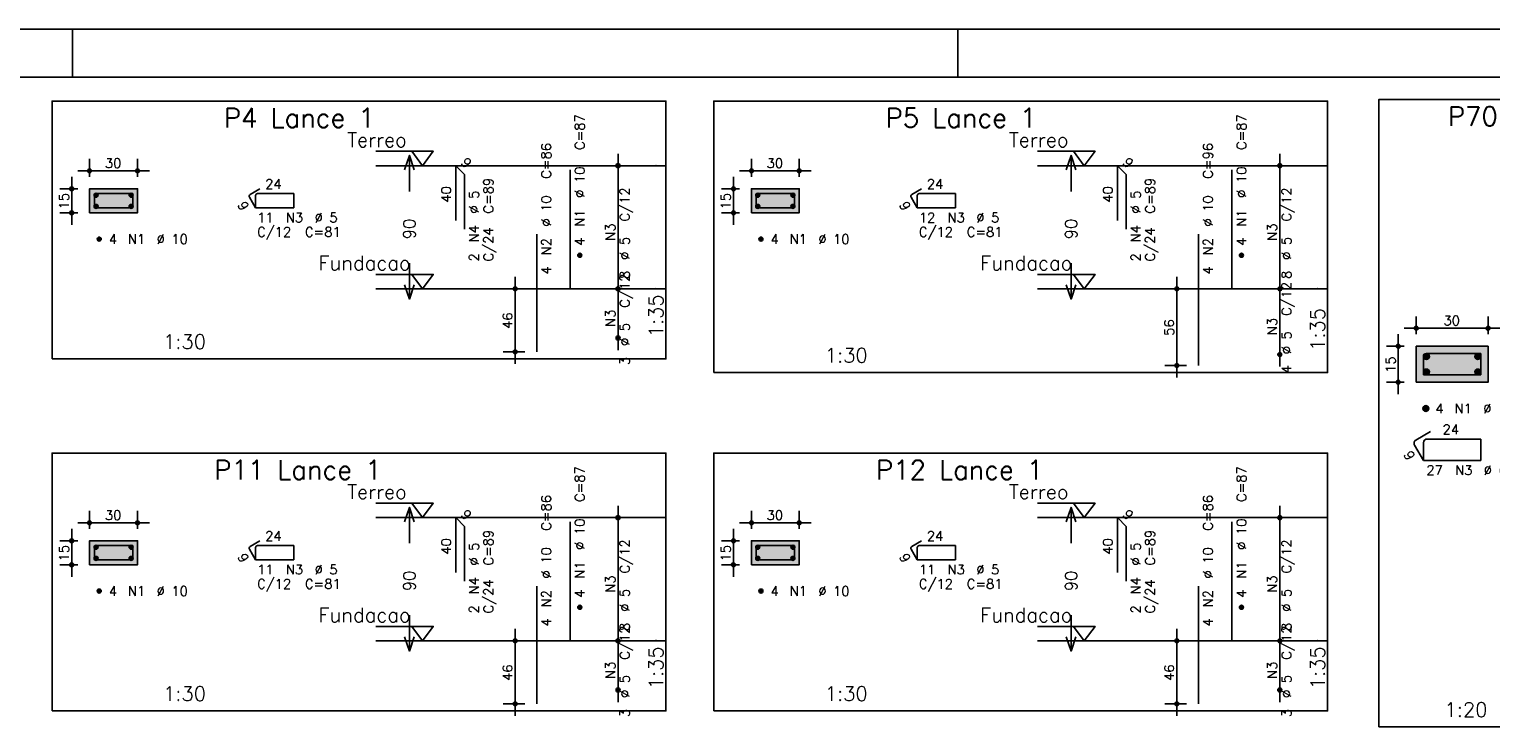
# Model space of a CAD drawing. Extents: x 0 to 119, y 0 to 84.
# Tile 11 of 20: x 44 to 75, y 70 to 84. Entities that reach past the tile are written whole.
import ezdxf

# ---------------------------------------------------------------- set-up
doc = ezdxf.new("R2010")
doc.units = 0
doc.linetypes.add('ESTILO_TQS_0002', pattern=[0.4, 0.1, -0.3])
for name, color, linetype in [('1', 1, 'CONTINUOUS'), ('2', 2, 'CONTINUOUS'), ('3', 3, 'CONTINUOUS'), ('4', 4, 'CONTINUOUS'), ('6', 6, 'CONTINUOUS'), ('7', 7, 'CONTINUOUS'), ('8', 8, 'CONTINUOUS')]:
    doc.layers.add(name, color=color, linetype=linetype)
doc.styles.get("Standard").update_dxf_attribs({"font": 'ROMANS.SHX'})

msp = doc.modelspace()

# ---------------------------------------------------------------- linework, layer by layer
at = {"layer": '1', "linetype": 'CONTINUOUS'}
for p, q in [((0, 84.099998), (118.900002, 84.099998)), ((44.900002, 83.099998), (44.900002, 84.099998)), ((63.400002, 83.099998), (63.400002, 84.099998))]:
    msp.add_line(p, q, dxfattribs=at)
for points in [[(44.475, 77.214378), (57.3, 77.214378), (57.3, 82.600092), (44.475, 82.600092), (44.475, 77.214378)], [(58.3, 76.92867), (71.125, 76.92867), (71.125, 82.600099), (58.3, 82.600099), (58.3, 76.92867)], [(72.19119, 69.531594), (83.12869, 69.531594), (83.12869, 82.631594), (72.19119, 82.631594), (72.19119, 69.531594)], [(51.24, 81.550092), (52.44, 81.550092), (52.215, 81.250092), (51.99, 81.550092)], [(65.065, 81.550099), (66.265, 81.550099), (66.04, 81.250099), (65.815, 81.550099)], [(57.3, 81.250092), (51.24, 81.250092)], [(71.125, 81.250099), (65.065, 81.250099)], [(51.24, 78.978663), (52.44, 78.978663), (52.215, 78.678663), (51.99, 78.978663)], [(65.065, 78.97867), (66.265, 78.97867), (66.04, 78.67867), (65.815, 78.97867)], [(57.3, 78.678663), (51.24, 78.678663)], [(71.125, 78.67867), (65.065, 78.67867)], [(44.475, 69.863018), (57.3, 69.863018), (57.3, 75.248732), (44.475, 75.248732), (44.475, 69.863018)], [(58.3, 69.863018), (71.125, 69.863018), (71.125, 75.248732), (58.3, 75.248732), (58.3, 69.863018)], [(51.24, 74.198732), (52.44, 74.198732), (52.215, 73.898732), (51.99, 74.198732)], [(57.3, 73.898732), (51.24, 73.898732)], [(65.065, 74.198732), (66.265, 74.198732), (66.04, 73.898732), (65.815, 74.198732)], [(71.125, 73.898732), (65.065, 73.898732)], [(51.24, 71.627303), (52.44, 71.627303), (52.215, 71.327303), (51.99, 71.627303)], [(65.065, 71.627303), (66.265, 71.627303), (66.04, 71.327303), (65.815, 71.627303)], [(57.3, 71.327303), (51.24, 71.327303)], [(71.125, 71.327303), (65.065, 71.327303)]]:
    msp.add_lwpolyline(points, dxfattribs=at)
at = {"layer": '1', "linetype": 'ESTILO_TQS_0002'}
for points in [[(45.26, 80.266878), (46.26, 80.266878), (46.26, 80.766878), (45.26, 80.766878), (45.26, 80.266878)], [(59.085, 80.266884), (60.085, 80.266884), (60.085, 80.766884), (59.085, 80.766884), (59.085, 80.266884)], [(72.97619, 76.728737), (74.47619, 76.728737), (74.47619, 77.478737), (72.97619, 77.478737), (72.97619, 76.728737)], [(45.26, 72.915518), (46.26, 72.915518), (46.26, 73.415518), (45.26, 73.415518), (45.26, 72.915518)], [(59.085, 72.915518), (60.085, 72.915518), (60.085, 73.415518), (59.085, 73.415518), (59.085, 72.915518)]]:
    msp.add_lwpolyline(points, dxfattribs=at)
at = {"layer": '2', "linetype": 'CONTINUOUS'}
for p, q in [((45.26, 81.016878), (45.26, 81.391878)), ((46.26, 81.016878), (46.26, 81.391878)), ((56.3, 78.428663), (56.3, 81.500092)), ((56.3, 81.250092), (56.3, 81.250092)), ((59.085, 81.016884), (59.085, 81.391884)), ((60.085, 81.016884), (60.085, 81.391884)), ((70.125, 78.42867), (70.125, 81.500099)), ((70.125, 81.250099), (70.125, 81.250099)), ((44.885, 80.016878), (44.885, 81.016878)), ((45.01, 81.141878), (46.51, 81.141878)), ((58.71, 80.016884), (58.71, 81.016884)), ((58.835, 81.141884), (60.335, 81.141884)), ((45.01, 80.766878), (44.635, 80.766878)), ((45.26, 80.766878), (45.26, 80.766878)), ((45.26, 80.766878), (45.26, 80.766878)), ((46.26, 80.766878), (46.26, 80.766878)), ((58.835, 80.766884), (58.46, 80.766884)), ((59.085, 80.766884), (59.085, 80.766884)), ((59.085, 80.766884), (59.085, 80.766884)), ((60.085, 80.766884), (60.085, 80.766884)), ((45.01, 80.266878), (44.635, 80.266878)), ((45.26, 80.266878), (45.26, 80.266878)), ((58.835, 80.266884), (58.46, 80.266884)), ((59.085, 80.266884), (59.085, 80.266884)), ((54.15, 77.114378), (54.15, 78.928663)), ((56.3, 77.400092), (56.3, 78.928663)), ((67.975, 76.82867), (67.975, 78.92867)), ((70.125, 77.057241), (70.125, 78.92867)), ((54.35, 78.678663), (53.9, 78.678663)), ((54.6, 78.678663), (54.6, 78.678663)), ((56.3, 78.678663), (56.3, 78.678663)), ((56.3, 78.678663), (56.3, 78.678663)), ((68.175, 78.67867), (67.725, 78.67867)), ((68.425, 78.67867), (68.425, 78.67867)), ((70.125, 78.67867), (70.125, 78.67867)), ((70.125, 78.67867), (70.125, 78.67867)), ((72.97619, 77.728737), (72.97619, 78.103737)), ((74.47619, 77.728737), (74.47619, 78.103737)), ((56.3, 77.650092), (56.3, 77.650092)), ((72.60119, 76.478737), (72.60119, 77.728737)), ((72.72619, 77.853737), (74.72619, 77.853737)), ((54.35, 77.364378), (53.9, 77.364378)), ((54.6, 77.364378), (54.6, 77.364378)), ((70.125, 77.307241), (70.125, 77.307241)), ((72.72619, 77.478737), (72.35119, 77.478737)), ((72.97619, 77.478737), (72.97619, 77.478737)), ((72.97619, 77.478737), (72.97619, 77.478737)), ((74.47619, 77.478737), (74.47619, 77.478737)), ((68.175, 77.07867), (67.725, 77.07867)), ((68.425, 77.07867), (68.425, 77.07867)), ((72.72619, 76.728737), (72.35119, 76.728737)), ((72.97619, 76.728737), (72.97619, 76.728737)), ((45.26, 73.665518), (45.26, 74.040518)), ((46.26, 73.665518), (46.26, 74.040518)), ((56.3, 71.077303), (56.3, 74.148732)), ((56.3, 73.898732), (56.3, 73.898732)), ((59.085, 73.665518), (59.085, 74.040518)), ((60.085, 73.665518), (60.085, 74.040518)), ((70.125, 71.077303), (70.125, 74.148732)), ((70.125, 73.898732), (70.125, 73.898732)), ((44.885, 72.665518), (44.885, 73.665518)), ((45.01, 73.790518), (46.51, 73.790518)), ((58.71, 72.665518), (58.71, 73.665518)), ((58.835, 73.790518), (60.335, 73.790518)), ((45.01, 73.415518), (44.635, 73.415518)), ((45.26, 73.415518), (45.26, 73.415518)), ((45.26, 73.415518), (45.26, 73.415518)), ((46.26, 73.415518), (46.26, 73.415518)), ((58.835, 73.415518), (58.46, 73.415518)), ((59.085, 73.415518), (59.085, 73.415518)), ((59.085, 73.415518), (59.085, 73.415518)), ((60.085, 73.415518), (60.085, 73.415518)), ((45.01, 72.915518), (44.635, 72.915518)), ((45.26, 72.915518), (45.26, 72.915518)), ((58.835, 72.915518), (58.46, 72.915518)), ((59.085, 72.915518), (59.085, 72.915518)), ((54.15, 69.763018), (54.15, 71.577303)), ((56.3, 70.048732), (56.3, 71.577303)), ((67.975, 69.763018), (67.975, 71.577303)), ((70.125, 70.048732), (70.125, 71.577303)), ((54.35, 71.327303), (53.9, 71.327303)), ((54.6, 71.327303), (54.6, 71.327303)), ((56.3, 71.327303), (56.3, 71.327303)), ((56.3, 71.327303), (56.3, 71.327303)), ((68.175, 71.327303), (67.725, 71.327303)), ((68.425, 71.327303), (68.425, 71.327303)), ((70.125, 71.327303), (70.125, 71.327303)), ((70.125, 71.327303), (70.125, 71.327303)), ((56.3, 70.298732), (56.3, 70.298732)), ((70.125, 70.298732), (70.125, 70.298732)), ((54.35, 70.013018), (53.9, 70.013018)), ((54.6, 70.013018), (54.6, 70.013018)), ((68.175, 70.013018), (67.725, 70.013018)), ((68.425, 70.013018), (68.425, 70.013018))]:
    msp.add_line(p, q, dxfattribs=at)
for points in [[(51.84, 81.164378), (51.94, 81.464378), (52.04, 81.164378)], [(51.94, 80.714378), (51.94, 81.464378)], [(65.665, 81.164384), (65.765, 81.464384), (65.865, 81.164384)], [(65.765, 80.714384), (65.765, 81.464384)], [(45.26, 80.266878), (46.26, 80.266878), (46.26, 80.766878), (45.26, 80.766878), (45.26, 80.266878)], [(59.085, 80.266884), (60.085, 80.266884), (60.085, 80.766884), (59.085, 80.766884), (59.085, 80.266884)], [(51.94, 79.214378), (51.94, 78.464378)], [(65.765, 79.214384), (65.765, 78.464384)], [(51.84, 78.764378), (51.94, 78.464378), (52.04, 78.764378)], [(65.665, 78.764384), (65.765, 78.464384), (65.865, 78.764384)], [(72.97619, 76.728737), (74.47619, 76.728737), (74.47619, 77.478737), (72.97619, 77.478737), (72.97619, 76.728737)], [(51.84, 73.813018), (51.94, 74.113018), (52.04, 73.813018)], [(51.94, 73.363018), (51.94, 74.113018)], [(65.665, 73.813018), (65.765, 74.113018), (65.865, 73.813018)], [(65.765, 73.363018), (65.765, 74.113018)], [(45.26, 72.915518), (46.26, 72.915518), (46.26, 73.415518), (45.26, 73.415518), (45.26, 72.915518)], [(59.085, 72.915518), (60.085, 72.915518), (60.085, 73.415518), (59.085, 73.415518), (59.085, 72.915518)], [(51.94, 71.863018), (51.94, 71.113018)], [(65.765, 71.863018), (65.765, 71.113018)], [(51.84, 71.413018), (51.94, 71.113018), (52.04, 71.413018)], [(65.665, 71.413018), (65.765, 71.113018), (65.865, 71.413018)]]:
    msp.add_lwpolyline(points, dxfattribs=at)
for centre, radius in [((56.3, 81.250092), 0.041625), ((56.3, 81.250092), 0.02075), ((70.125, 81.250099), 0.041625), ((70.125, 81.250099), 0.02075), ((45.26, 81.141878), 0.04), ((45.26, 81.141878), 0.02), ((46.26, 81.141878), 0.04), ((46.26, 81.141878), 0.02), ((59.085, 81.141884), 0.04), ((59.085, 81.141884), 0.02), ((60.085, 81.141884), 0.04), ((60.085, 81.141884), 0.02), ((44.885, 80.766878), 0.04), ((44.885, 80.766878), 0.02), ((58.71, 80.766884), 0.04), ((58.71, 80.766884), 0.02), ((44.885, 80.266878), 0.04), ((44.885, 80.266878), 0.02), ((58.71, 80.266884), 0.04), ((58.71, 80.266884), 0.02), ((54.15, 78.678663), 0.04), ((54.15, 78.678663), 0.02), ((56.3, 78.678663), 0.041625), ((56.3, 78.678663), 0.041625), ((56.3, 78.678663), 0.02075), ((56.3, 78.678663), 0.02075), ((67.975, 78.67867), 0.04), ((67.975, 78.67867), 0.02), ((70.125, 78.67867), 0.041625), ((70.125, 78.67867), 0.041625), ((70.125, 78.67867), 0.02075), ((70.125, 78.67867), 0.02075), ((72.97619, 77.853737), 0.04), ((72.97619, 77.853737), 0.02), ((74.47619, 77.853737), 0.04), ((74.47619, 77.853737), 0.02), ((56.3, 77.650092), 0.041625), ((56.3, 77.650092), 0.02075), ((54.15, 77.364378), 0.04), ((54.15, 77.364378), 0.02), ((70.125, 77.307241), 0.041625), ((70.125, 77.307241), 0.02075), ((72.60119, 77.478737), 0.04), ((72.60119, 77.478737), 0.02), ((67.975, 77.07867), 0.04), ((67.975, 77.07867), 0.02), ((72.60119, 76.728737), 0.04), ((72.60119, 76.728737), 0.02), ((56.3, 73.898732), 0.041625), ((56.3, 73.898732), 0.02075), ((70.125, 73.898732), 0.041625), ((70.125, 73.898732), 0.02075), ((45.26, 73.790518), 0.04), ((45.26, 73.790518), 0.02), ((46.26, 73.790518), 0.04), ((46.26, 73.790518), 0.02), ((59.085, 73.790518), 0.04), ((59.085, 73.790518), 0.02), ((60.085, 73.790518), 0.04), ((60.085, 73.790518), 0.02), ((44.885, 73.415518), 0.04), ((44.885, 73.415518), 0.02), ((58.71, 73.415518), 0.04), ((58.71, 73.415518), 0.02), ((44.885, 72.915518), 0.04), ((44.885, 72.915518), 0.02), ((58.71, 72.915518), 0.04), ((58.71, 72.915518), 0.02), ((54.15, 71.327303), 0.04), ((54.15, 71.327303), 0.02), ((56.3, 71.327303), 0.041625), ((56.3, 71.327303), 0.041625), ((56.3, 71.327303), 0.02075), ((56.3, 71.327303), 0.02075), ((67.975, 71.327303), 0.04), ((67.975, 71.327303), 0.02), ((70.125, 71.327303), 0.041625), ((70.125, 71.327303), 0.041625), ((70.125, 71.327303), 0.02075), ((70.125, 71.327303), 0.02075), ((56.3, 70.298732), 0.041625), ((56.3, 70.298732), 0.02075), ((70.125, 70.298732), 0.041625), ((70.125, 70.298732), 0.02075), ((54.15, 70.013018), 0.04), ((54.15, 70.013018), 0.02), ((67.975, 70.013018), 0.04), ((67.975, 70.013018), 0.02)]:
    msp.add_circle(centre, radius, dxfattribs=at)
for points in [[(45.26, 80.266878), (46.26, 80.266878), (46.26, 80.766878)], [(45.26, 80.266878), (46.26, 80.766878), (45.26, 80.766878)], [(45.26, 80.266878), (45.26, 80.766878), (45.26, 80.266878)], [(59.085, 80.266884), (60.085, 80.266884), (60.085, 80.766884)], [(59.085, 80.266884), (60.085, 80.766884), (59.085, 80.766884)], [(59.085, 80.266884), (59.085, 80.766884), (59.085, 80.266884)], [(72.97619, 76.728737), (74.47619, 76.728737), (74.47619, 77.478737)], [(72.97619, 76.728737), (74.47619, 77.478737), (72.97619, 77.478737)], [(72.97619, 76.728737), (72.97619, 77.478737), (72.97619, 76.728737)], [(45.26, 72.915518), (46.26, 72.915518), (46.26, 73.415518)], [(45.26, 72.915518), (46.26, 73.415518), (45.26, 73.415518)], [(45.26, 72.915518), (45.26, 73.415518), (45.26, 72.915518)], [(59.085, 72.915518), (60.085, 72.915518), (60.085, 73.415518)], [(59.085, 72.915518), (60.085, 73.415518), (59.085, 73.415518)], [(59.085, 72.915518), (59.085, 73.415518), (59.085, 72.915518)]]:
    msp.add_solid(points, dxfattribs=at)
at = {"layer": '3', "linetype": 'CONTINUOUS'}
for p, q in [((45.352104, 80.62767), (45.399207, 80.674773)), ((45.35211, 80.639461), (45.387454, 80.674805)), ((45.354554, 80.618335), (45.408559, 80.67234)), ((45.358588, 80.610584), (45.416314, 80.66831)), ((45.363886, 80.604097), (45.422805, 80.663016)), ((45.370374, 80.5988), (45.428106, 80.656532)), ((45.378132, 80.594773), (45.432106, 80.648746)), ((45.387448, 80.592304), (45.434595, 80.639451)), ((45.399252, 80.592322), (45.434598, 80.627669)), ((46.085437, 80.62767), (46.13254, 80.674773)), ((46.085443, 80.639461), (46.120787, 80.674805)), ((46.087887, 80.618335), (46.141892, 80.67234)), ((46.091921, 80.610584), (46.149647, 80.66831)), ((46.097219, 80.604097), (46.156139, 80.663016)), ((46.103708, 80.5988), (46.16144, 80.656532)), ((46.111466, 80.594773), (46.165439, 80.648746)), ((46.120782, 80.592304), (46.167928, 80.639451)), ((46.132585, 80.592322), (46.167932, 80.627669)), ((59.177104, 80.627677), (59.224207, 80.67478)), ((59.17711, 80.639468), (59.212454, 80.674812)), ((59.179554, 80.618342), (59.233559, 80.672347)), ((59.183588, 80.61059), (59.241314, 80.668317)), ((59.188886, 80.604103), (59.247805, 80.663023)), ((59.195374, 80.598807), (59.253106, 80.656539)), ((59.203132, 80.59478), (59.257106, 80.648753)), ((59.212448, 80.592311), (59.259595, 80.639457)), ((59.224252, 80.592329), (59.259598, 80.627675)), ((59.910437, 80.627677), (59.95754, 80.67478)), ((59.910443, 80.639468), (59.945787, 80.674812)), ((59.912887, 80.618342), (59.966892, 80.672347)), ((59.916921, 80.61059), (59.974647, 80.668317)), ((59.922219, 80.604103), (59.981139, 80.663023)), ((59.928708, 80.598807), (59.98644, 80.656539)), ((59.936466, 80.59478), (59.990439, 80.648753)), ((59.945782, 80.592311), (59.992928, 80.639457)), ((59.957585, 80.592329), (59.992932, 80.627675)), ((45.352104, 80.394337), (45.399207, 80.44144)), ((45.35211, 80.406128), (45.387454, 80.441472)), ((45.354554, 80.385002), (45.408559, 80.439007)), ((45.358588, 80.37725), (45.416314, 80.434977)), ((45.363886, 80.370763), (45.422805, 80.429683)), ((45.370374, 80.365467), (45.428106, 80.423199)), ((45.378132, 80.36144), (45.432106, 80.415413)), ((45.387448, 80.358971), (45.434595, 80.406117)), ((45.399252, 80.358989), (45.434598, 80.394335)), ((46.085437, 80.394337), (46.13254, 80.44144)), ((46.085443, 80.406128), (46.120787, 80.441472)), ((46.087887, 80.385002), (46.141892, 80.439007)), ((46.091921, 80.37725), (46.149647, 80.434977)), ((46.097219, 80.370763), (46.156139, 80.429683)), ((46.103708, 80.365467), (46.16144, 80.423199)), ((46.111466, 80.36144), (46.165439, 80.415413)), ((46.120782, 80.358971), (46.167928, 80.406117)), ((46.132585, 80.358989), (46.167932, 80.394335)), ((59.177104, 80.394344), (59.224207, 80.441446)), ((59.17711, 80.406134), (59.212454, 80.441479)), ((59.179554, 80.385009), (59.233559, 80.439013)), ((59.183588, 80.377257), (59.241314, 80.434983)), ((59.188886, 80.37077), (59.247805, 80.429689)), ((59.195374, 80.365474), (59.253106, 80.423206)), ((59.203132, 80.361446), (59.257106, 80.41542)), ((59.212448, 80.358977), (59.259595, 80.406124)), ((59.224252, 80.358996), (59.259598, 80.394342)), ((59.910437, 80.394344), (59.95754, 80.441446)), ((59.910443, 80.406134), (59.945787, 80.441479)), ((59.912887, 80.385009), (59.966892, 80.439013)), ((59.916921, 80.377257), (59.974647, 80.434983)), ((59.922219, 80.37077), (59.981139, 80.429689)), ((59.928708, 80.365474), (59.98644, 80.423206)), ((59.936466, 80.361446), (59.990439, 80.41542)), ((59.945782, 80.358977), (59.992928, 80.406124)), ((59.957585, 80.358996), (59.992932, 80.394342)), ((45.418771, 79.711004), (45.465873, 79.758106)), ((45.418776, 79.722794), (45.454121, 79.758139)), ((45.421221, 79.701669), (45.475225, 79.755673)), ((45.425254, 79.693917), (45.482981, 79.751643)), ((45.430552, 79.68743), (45.489472, 79.746349)), ((45.437041, 79.682134), (45.494773, 79.739866)), ((45.444799, 79.678106), (45.498772, 79.73208)), ((45.454115, 79.675637), (45.501262, 79.722784)), ((45.465918, 79.675656), (45.501265, 79.711002)), ((59.243771, 79.71101), (59.290873, 79.758113)), ((59.243776, 79.722801), (59.279121, 79.758145)), ((59.246221, 79.701675), (59.300225, 79.75568)), ((59.250254, 79.693924), (59.307981, 79.75165)), ((59.255552, 79.687437), (59.314472, 79.746356)), ((59.262041, 79.68214), (59.319773, 79.739872)), ((59.269799, 79.678113), (59.323772, 79.732086)), ((59.279115, 79.675644), (59.326262, 79.722791)), ((59.290918, 79.675662), (59.326265, 79.711009)), ((55.458771, 79.372789), (55.505873, 79.419892)), ((55.458776, 79.38458), (55.494121, 79.419924)), ((55.461221, 79.363454), (55.515225, 79.417459)), ((55.465254, 79.355703), (55.522981, 79.413429)), ((55.470552, 79.349216), (55.529472, 79.408135)), ((55.477041, 79.343919), (55.534773, 79.401651)), ((55.484799, 79.339892), (55.538772, 79.393865)), ((69.283771, 79.372796), (69.330873, 79.419899)), ((69.283776, 79.384587), (69.319121, 79.419931)), ((69.286221, 79.363461), (69.340225, 79.417466)), ((69.290254, 79.35571), (69.347981, 79.413436)), ((69.295552, 79.349222), (69.354472, 79.408142)), ((69.302041, 79.343926), (69.359773, 79.401658)), ((69.309799, 79.339899), (69.363772, 79.393872)), ((55.494115, 79.337423), (55.541262, 79.38457)), ((55.505918, 79.337441), (55.541265, 79.372788)), ((69.319115, 79.33743), (69.366262, 79.384576)), ((69.330918, 79.337448), (69.366265, 79.372794)), ((73.126846, 77.257426), (73.1975, 77.32808)), ((73.126855, 77.275112), (73.179871, 77.328129)), ((73.130521, 77.243424), (73.211528, 77.32443)), ((73.136572, 77.231796), (73.223161, 77.318386)), ((73.144518, 77.222066), (73.232898, 77.310445)), ((73.154252, 77.214121), (73.240849, 77.300719)), ((73.165888, 77.20808), (73.246848, 77.28904)), ((73.179863, 77.204377), (73.250583, 77.275097)), ((73.197568, 77.204404), (73.250587, 77.257424)), ((74.201846, 77.257426), (74.2725, 77.32808)), ((74.201855, 77.275112), (74.254871, 77.328129)), ((74.205521, 77.243424), (74.286528, 77.32443)), ((74.211572, 77.231796), (74.298161, 77.318386)), ((74.219518, 77.222066), (74.307898, 77.310445)), ((74.229252, 77.214121), (74.315849, 77.300719)), ((74.240888, 77.20808), (74.321848, 77.28904)), ((74.254863, 77.204377), (74.325583, 77.275097)), ((74.272568, 77.204404), (74.325587, 77.257424)), ((73.126846, 76.932426), (73.1975, 77.00308)), ((73.126855, 76.950112), (73.179871, 77.003129)), ((73.130521, 76.918424), (73.211528, 76.99943)), ((73.136572, 76.906796), (73.223161, 76.993386)), ((73.144518, 76.897066), (73.232898, 76.985445)), ((73.154252, 76.889121), (73.240849, 76.975719)), ((73.165888, 76.88308), (73.246848, 76.96404)), ((73.179863, 76.879377), (73.250583, 76.950097)), ((74.201846, 76.932426), (74.2725, 77.00308)), ((74.201855, 76.950112), (74.254871, 77.003129)), ((74.205521, 76.918424), (74.286528, 76.99943)), ((74.211572, 76.906796), (74.298161, 76.993386)), ((74.219518, 76.897066), (74.307898, 76.985445)), ((74.229252, 76.889121), (74.315849, 76.975719)), ((74.240888, 76.88308), (74.321848, 76.96404)), ((74.254863, 76.879377), (74.325583, 76.950097)), ((73.197568, 76.879404), (73.250587, 76.932424)), ((74.272568, 76.879404), (74.325587, 76.932424)), ((73.114346, 76.169926), (73.185, 76.24058)), ((73.114355, 76.187612), (73.167371, 76.240629)), ((73.118021, 76.155924), (73.199028, 76.23693)), ((73.124072, 76.144296), (73.210661, 76.230886)), ((73.132018, 76.134566), (73.220398, 76.222945)), ((73.141752, 76.126621), (73.228349, 76.213219)), ((73.153388, 76.12058), (73.234348, 76.20154)), ((73.167363, 76.116877), (73.238083, 76.187597)), ((73.185068, 76.116904), (73.238087, 76.169924)), ((45.352104, 73.27631), (45.399207, 73.323413)), ((45.35211, 73.288101), (45.387454, 73.323445)), ((45.354554, 73.266975), (45.408559, 73.32098)), ((45.358588, 73.259224), (45.416314, 73.31695)), ((45.363886, 73.252737), (45.422805, 73.311656)), ((45.370374, 73.24744), (45.428106, 73.305172)), ((45.378132, 73.243413), (45.432106, 73.297386)), ((45.387448, 73.240944), (45.434595, 73.288091)), ((46.085437, 73.27631), (46.13254, 73.323413)), ((46.085443, 73.288101), (46.120787, 73.323445)), ((46.087887, 73.266975), (46.141892, 73.32098)), ((46.091921, 73.259224), (46.149647, 73.31695)), ((46.097219, 73.252737), (46.156139, 73.311656)), ((46.103708, 73.24744), (46.16144, 73.305172)), ((46.111466, 73.243413), (46.165439, 73.297386)), ((46.120782, 73.240944), (46.167928, 73.288091)), ((59.177104, 73.27631), (59.224207, 73.323413)), ((59.17711, 73.288101), (59.212454, 73.323445)), ((59.179554, 73.266975), (59.233559, 73.32098)), ((59.183588, 73.259224), (59.241314, 73.31695)), ((59.188886, 73.252737), (59.247805, 73.311656)), ((59.195374, 73.24744), (59.253106, 73.305172)), ((59.203132, 73.243413), (59.257106, 73.297386)), ((59.212448, 73.240944), (59.259595, 73.288091)), ((59.910437, 73.27631), (59.95754, 73.323413)), ((59.910443, 73.288101), (59.945787, 73.323445)), ((59.912887, 73.266975), (59.966892, 73.32098)), ((59.916921, 73.259224), (59.974647, 73.31695)), ((59.922219, 73.252737), (59.981139, 73.311656)), ((59.928708, 73.24744), (59.98644, 73.305172)), ((59.936466, 73.243413), (59.990439, 73.297386)), ((59.945782, 73.240944), (59.992928, 73.288091)), ((45.352104, 73.042977), (45.399207, 73.09008)), ((45.35211, 73.054768), (45.387454, 73.090112)), ((45.354554, 73.033642), (45.408559, 73.087647)), ((45.358588, 73.02589), (45.416314, 73.083617)), ((45.363886, 73.019403), (45.422805, 73.078323)), ((45.370374, 73.014107), (45.428106, 73.071839)), ((45.378132, 73.01008), (45.432106, 73.064053)), ((45.387448, 73.007611), (45.434595, 73.054757)), ((45.399252, 73.240962), (45.434598, 73.276309)), ((45.399252, 73.007629), (45.434598, 73.042975)), ((46.085437, 73.042977), (46.13254, 73.09008)), ((46.085443, 73.054768), (46.120787, 73.090112)), ((46.087887, 73.033642), (46.141892, 73.087647)), ((46.091921, 73.02589), (46.149647, 73.083617)), ((46.097219, 73.019403), (46.156139, 73.078323)), ((46.103708, 73.014107), (46.16144, 73.071839)), ((46.111466, 73.01008), (46.165439, 73.064053)), ((46.120782, 73.007611), (46.167928, 73.054757)), ((46.132585, 73.240962), (46.167932, 73.276309)), ((46.132585, 73.007629), (46.167932, 73.042975)), ((59.177104, 73.042977), (59.224207, 73.09008)), ((59.17711, 73.054768), (59.212454, 73.090112)), ((59.179554, 73.033642), (59.233559, 73.087647)), ((59.183588, 73.02589), (59.241314, 73.083617)), ((59.188886, 73.019403), (59.247805, 73.078323)), ((59.195374, 73.014107), (59.253106, 73.071839)), ((59.203132, 73.01008), (59.257106, 73.064053)), ((59.212448, 73.007611), (59.259595, 73.054757)), ((59.224252, 73.240962), (59.259598, 73.276309)), ((59.224252, 73.007629), (59.259598, 73.042975)), ((59.910437, 73.042977), (59.95754, 73.09008)), ((59.910443, 73.054768), (59.945787, 73.090112)), ((59.912887, 73.033642), (59.966892, 73.087647)), ((59.916921, 73.02589), (59.974647, 73.083617)), ((59.922219, 73.019403), (59.981139, 73.078323)), ((59.928708, 73.014107), (59.98644, 73.071839)), ((59.936466, 73.01008), (59.990439, 73.064053)), ((59.945782, 73.007611), (59.992928, 73.054757)), ((59.957585, 73.240962), (59.992932, 73.276309)), ((59.957585, 73.007629), (59.992932, 73.042975)), ((45.418771, 72.359644), (45.465873, 72.406746)), ((45.418776, 72.371434), (45.454121, 72.406779)), ((45.421221, 72.350309), (45.475225, 72.404313)), ((45.425254, 72.342557), (45.482981, 72.400283)), ((45.430552, 72.33607), (45.489472, 72.394989)), ((45.437041, 72.330774), (45.494773, 72.388506)), ((45.444799, 72.326746), (45.498772, 72.38072)), ((45.454115, 72.324277), (45.501262, 72.371424)), ((59.243771, 72.359644), (59.290873, 72.406746)), ((59.243776, 72.371434), (59.279121, 72.406779)), ((59.246221, 72.350309), (59.300225, 72.404313)), ((59.250254, 72.342557), (59.307981, 72.400283)), ((59.255552, 72.33607), (59.314472, 72.394989)), ((59.262041, 72.330774), (59.319773, 72.388506)), ((59.269799, 72.326746), (59.323772, 72.38072)), ((59.279115, 72.324277), (59.326262, 72.371424)), ((45.465918, 72.324296), (45.501265, 72.359642)), ((55.458771, 72.021429), (55.505873, 72.068532)), ((55.458776, 72.03322), (55.494121, 72.068564)), ((55.461221, 72.012094), (55.515225, 72.066099)), ((59.290918, 72.324296), (59.326265, 72.359642)), ((69.283771, 72.021429), (69.330873, 72.068532)), ((69.283776, 72.03322), (69.319121, 72.068564)), ((69.286221, 72.012094), (69.340225, 72.066099)), ((55.465254, 72.004343), (55.522981, 72.062069)), ((55.470552, 71.997856), (55.529472, 72.056775)), ((55.477041, 71.992559), (55.534773, 72.050291)), ((55.484799, 71.988532), (55.538772, 72.042505)), ((55.494115, 71.986063), (55.541262, 72.03321)), ((55.505918, 71.986081), (55.541265, 72.021428)), ((69.290254, 72.004343), (69.347981, 72.062069)), ((69.295552, 71.997856), (69.354472, 72.056775)), ((69.302041, 71.992559), (69.359773, 72.050291)), ((69.309799, 71.988532), (69.363772, 72.042505)), ((69.319115, 71.986063), (69.366262, 72.03321)), ((69.330918, 71.986081), (69.366265, 72.021428))]:
    msp.add_line(p, q, dxfattribs=at)
for centre, radius in [((45.393333, 80.633544), 0.041667), ((46.126667, 80.633544), 0.041667), ((59.218333, 80.633551), 0.041667), ((59.951667, 80.633551), 0.041667), ((45.393333, 80.400211), 0.041667), ((46.126667, 80.400211), 0.041667), ((59.218333, 80.400218), 0.041667), ((59.951667, 80.400218), 0.041667), ((45.46, 79.716878), 0.041667), ((59.285, 79.716884), 0.041667), ((55.5, 79.378663), 0.041667), ((69.325, 79.37867), 0.041667), ((73.18869, 77.266237), 0.0625), ((74.26369, 77.266237), 0.0625), ((73.18869, 76.941237), 0.0625), ((74.26369, 76.941237), 0.0625), ((73.17619, 76.178737), 0.0625), ((45.393333, 73.282184), 0.041667), ((46.126667, 73.282184), 0.041667), ((59.218333, 73.282184), 0.041667), ((59.951667, 73.282184), 0.041667), ((45.393333, 73.048851), 0.041667), ((46.126667, 73.048851), 0.041667), ((59.218333, 73.048851), 0.041667), ((59.951667, 73.048851), 0.041667), ((45.46, 72.365518), 0.041667), ((59.285, 72.365518), 0.041667), ((55.5, 72.027303), 0.041667), ((69.325, 72.027303), 0.041667)]:
    msp.add_circle(centre, radius, dxfattribs=at)
at = {"layer": '4', "linetype": 'CONTINUOUS'}
for p, q in [((45.36, 80.625211), (45.36, 80.366878)), ((45.36, 80.625211), (45.36, 80.391878)), ((45.635, 80.666878), (45.401667, 80.666878)), ((46.16, 80.666878), (45.401667, 80.666878)), ((46.16, 80.366878), (46.16, 80.666878)), ((59.185, 80.625218), (59.185, 80.366884)), ((59.185, 80.625218), (59.185, 80.391884)), ((59.46, 80.666884), (59.226667, 80.666884)), ((59.985, 80.666884), (59.226667, 80.666884)), ((59.985, 80.366884), (59.985, 80.666884)), ((45.36, 80.366878), (46.16, 80.366878)), ((59.185, 80.366884), (59.985, 80.366884)), ((73.55469, 77.328987), (73.20469, 77.328987)), ((74.32644, 77.328987), (73.20469, 77.328987)), ((74.32644, 76.878487), (74.32644, 77.328987)), ((73.12594, 77.250237), (73.12594, 76.878487)), ((73.12594, 77.250237), (73.12594, 76.900237)), ((73.12594, 76.878487), (74.32644, 76.878487)), ((45.635, 73.315518), (45.401667, 73.315518)), ((46.16, 73.315518), (45.401667, 73.315518)), ((46.16, 73.015518), (46.16, 73.315518)), ((59.46, 73.315518), (59.226667, 73.315518)), ((59.985, 73.315518), (59.226667, 73.315518)), ((59.985, 73.015518), (59.985, 73.315518)), ((45.36, 73.273851), (45.36, 73.015518)), ((45.36, 73.273851), (45.36, 73.040518)), ((45.36, 73.015518), (46.16, 73.015518)), ((59.185, 73.273851), (59.185, 73.015518)), ((59.185, 73.273851), (59.185, 73.040518)), ((59.185, 73.015518), (59.985, 73.015518))]:
    msp.add_line(p, q, dxfattribs=at)
for centre, radius in [((45.401667, 80.625211), 0.041667), ((45.401667, 80.625211), 0.041667), ((59.226667, 80.625218), 0.041667), ((59.226667, 80.625218), 0.041667), ((73.20469, 77.250237), 0.07875), ((73.20469, 77.250237), 0.07875), ((45.401667, 73.273851), 0.041667), ((45.401667, 73.273851), 0.041667), ((59.226667, 73.273851), 0.041667), ((59.226667, 73.273851), 0.041667)]:
    msp.add_arc(centre, radius, 90, 180, dxfattribs=at)
at = {"layer": '6', "linetype": 'CONTINUOUS'}
for p, q in [((52.908174, 80.107235), (52.908174, 81.250092)), ((52.908174, 81.250092), (53.090002, 81.068264)), ((66.733174, 80.107241), (66.733174, 81.250099)), ((66.733174, 81.250099), (66.915002, 81.068271)), ((53.090002, 81.068264), (53.090002, 79.925407)), ((55.3, 78.678663), (55.3, 81.164378)), ((66.915002, 81.068271), (66.915002, 79.925414)), ((69.125, 78.67867), (69.125, 81.164384)), ((48.814824, 80.764185), (48.612751, 80.647519)), ((48.726667, 80.625211), (48.726667, 80.391878)), ((49.526667, 80.666878), (48.768333, 80.666878)), ((49.526667, 80.366878), (49.526667, 80.666878)), ((62.639824, 80.764192), (62.437751, 80.647525)), ((62.551667, 80.625218), (62.551667, 80.391884)), ((63.351667, 80.666884), (62.593333, 80.666884)), ((63.351667, 80.366884), (63.351667, 80.666884)), ((48.5975, 80.590601), (48.726667, 80.366878)), ((48.726667, 80.366878), (49.526667, 80.366878)), ((62.4225, 80.590608), (62.551667, 80.366884)), ((62.551667, 80.366884), (63.351667, 80.366884)), ((54.6, 77.364378), (54.6, 79.82152)), ((68.425, 77.07867), (68.425, 79.821527)), ((73.271998, 75.695507), (72.96889, 75.520507)), ((73.12594, 75.462737), (73.12594, 75.112737)), ((74.32644, 75.541487), (73.20469, 75.541487)), ((74.32644, 75.090987), (74.32644, 75.541487)), ((72.940065, 75.412932), (73.12594, 75.090987)), ((73.12594, 75.090987), (74.32644, 75.090987)), ((52.908174, 72.755875), (52.908174, 73.898732)), ((52.908174, 73.898732), (53.090002, 73.716904)), ((66.733174, 72.755875), (66.733174, 73.898732)), ((66.733174, 73.898732), (66.915002, 73.716904)), ((53.090002, 73.716904), (53.090002, 72.574047)), ((55.3, 71.327303), (55.3, 73.813018)), ((66.915002, 73.716904), (66.915002, 72.574047)), ((69.125, 71.327303), (69.125, 73.813018)), ((48.814824, 73.412825), (48.612751, 73.296159)), ((49.526667, 73.315518), (48.768333, 73.315518)), ((49.526667, 73.015518), (49.526667, 73.315518)), ((62.639824, 73.412825), (62.437751, 73.296159)), ((63.351667, 73.315518), (62.593333, 73.315518)), ((63.351667, 73.015518), (63.351667, 73.315518)), ((48.5975, 73.239241), (48.726667, 73.015518)), ((48.726667, 73.273851), (48.726667, 73.040518)), ((48.726667, 73.015518), (49.526667, 73.015518)), ((62.4225, 73.239241), (62.551667, 73.015518)), ((62.551667, 73.273851), (62.551667, 73.040518)), ((62.551667, 73.015518), (63.351667, 73.015518)), ((54.6, 70.013018), (54.6, 72.47016)), ((68.425, 70.013018), (68.425, 72.47016))]:
    msp.add_line(p, q, dxfattribs=at)
for centre, radius, start, end in [((48.633584, 80.611434), 0.041667, 120, 210), ((48.768333, 80.625211), 0.041667, 90, 180), ((62.458584, 80.611441), 0.041667, 120, 210), ((62.593333, 80.625218), 0.041667, 90, 180), ((73.008265, 75.452307), 0.07875, 120, 210), ((73.20469, 75.462737), 0.07875, 90, 180), ((48.633584, 73.260074), 0.041667, 120, 210), ((48.768333, 73.273851), 0.041667, 90, 180), ((62.458584, 73.260074), 0.041667, 120, 210), ((62.593333, 73.273851), 0.041667, 90, 180)]:
    msp.add_arc(centre, radius, start, end, dxfattribs=at)
at = {"layer": '8', "linetype": 'CONTINUOUS'}
msp.add_line((2.5, 83.099998), (117.900002, 83.099998), dxfattribs=at)

# ---------------------------------------------------------------- texts
at = {"layer": '1', "linetype": 'CONTINUOUS'}
for s, p in [('Terreo', (50.64, 81.640092)), ('Terreo', (64.465, 81.640099)), ('Fundacao', (50.04, 79.068663)), ('Fundacao', (63.865, 79.06867)), ('Terreo', (50.64, 74.288732)), ('Terreo', (64.465, 74.288732)), ('Fundacao', (50.04, 71.717303)), ('Fundacao', (63.865, 71.717303))]:
    msp.add_text(s, height=0.3, dxfattribs=at).set_placement(p)
at = {"layer": '2', "linetype": 'CONTINUOUS'}
for s, height, rotation, p in [('C=87', 0.2, 90, (55.6, 81.578663)), ('C=87', 0.2, 90, (69.425, 81.57867)), ('C=86', 0.2, 90, (54.9, 80.978663)), ('C=96', 0.2, 90, (68.725, 80.97867)), ('9', 0.2, 315, (52.999088, 81.3006)), ('9', 0.2, 315, (66.824088, 81.300606)), ('%%c 10', 0.2, 90, (55.6, 80.578663)), ('%%c 10', 0.2, 90, (69.425, 80.57867)), ('15', 0.2, 90, (44.825, 80.336878)), ('40', 0.2, 90, (52.808174, 80.478663)), ('%%c 5', 0.2, 90, (53.39, 80.250092)), ('C=89', 0.2, 90, (53.69, 80.250092)), ('C/12', 0.2, 90, (56.54, 80.084378)), ('15', 0.2, 90, (58.65, 80.336884)), ('40', 0.2, 90, (66.633174, 80.47867)), ('%%c 5', 0.2, 90, (67.215, 80.250099)), ('C=89', 0.2, 90, (67.515, 80.250099)), ('C/12', 0.2, 90, (70.365, 80.084384)), ('9', 0.2, 300, (48.341859, 80.433384)), ('%%c 10', 0.2, 90, (54.9, 79.978663)), ('N1', 0.2, 90, (55.6, 79.978663)), ('9', 0.2, 300, (62.166859, 80.433391)), ('%%c 10', 0.2, 90, (68.725, 79.97867)), ('N1', 0.2, 90, (69.425, 79.97867)), ('90', 0.25, 90, (52.065, 79.714378)), ('N3', 0.2, 90, (56.24, 79.684378)), ('90', 0.25, 90, (65.89, 79.714384)), ('N3', 0.2, 90, (70.065, 79.684384)), ('N4', 0.2, 90, (53.39, 79.650092)), ('C/24', 0.2, 90, (53.69, 79.250092)), ('N2', 0.2, 90, (54.9, 79.378663)), ('4', 0.2, 90, (55.6, 79.578663)), ('N4', 0.2, 90, (67.215, 79.650099)), ('C/24', 0.2, 90, (67.515, 79.250099)), ('N2', 0.2, 90, (68.725, 79.37867)), ('4', 0.2, 90, (69.425, 79.57867)), ('%%c 5', 0.2, 90, (56.54, 79.284378)), ('%%c 5', 0.2, 90, (70.365, 79.284384)), ('2', 0.2, 90, (53.39, 79.250092)), ('4', 0.2, 90, (54.9, 78.978663)), ('2', 0.2, 90, (67.215, 79.250099)), ('4', 0.2, 90, (68.725, 78.97867)), ('C/12', 0.2, 90, (56.54, 78.284378)), ('8', 0.2, 90, (56.54, 78.884378)), ('8', 0.2, 90, (70.365, 78.884384)), ('C/12', 0.2, 90, (70.365, 78.112956)), ('N3', 0.2, 90, (56.24, 77.884378)), ('1:35', 0.3, 90, (57.24, 77.664378)), ('46', 0.2, 90, (54.09, 77.84152)), ('%%c 5', 0.2, 90, (56.54, 77.484378)), ('56', 0.2, 90, (67.915, 77.69867)), ('N3', 0.2, 90, (70.065, 77.712956)), ('1:35', 0.3, 90, (71.065, 77.37867)), ('%%c 5', 0.2, 90, (70.365, 77.312956)), ('3', 0.2, 90, (56.54, 77.084378)), ('4', 0.2, 90, (70.365, 76.912956)), ('15', 0.2, 90, (72.54119, 76.923737)), ('9', 0.2, 300, (72.703507, 75.222662)), ('C=87', 0.2, 90, (55.6, 74.227303)), ('C=87', 0.2, 90, (69.425, 74.227303)), ('C=86', 0.2, 90, (54.9, 73.627303)), ('C=86', 0.2, 90, (68.725, 73.627303)), ('9', 0.2, 315, (52.999088, 73.94924)), ('9', 0.2, 315, (66.824088, 73.94924)), ('%%c 10', 0.2, 90, (55.6, 73.227303)), ('%%c 10', 0.2, 90, (69.425, 73.227303)), ('40', 0.2, 90, (52.808174, 73.127303)), ('%%c 5', 0.2, 90, (53.39, 72.898732)), ('C=89', 0.2, 90, (53.69, 72.898732)), ('C/12', 0.2, 90, (56.54, 72.733018)), ('40', 0.2, 90, (66.633174, 73.127303)), ('%%c 5', 0.2, 90, (67.215, 72.898732)), ('C=89', 0.2, 90, (67.515, 72.898732)), ('C/12', 0.2, 90, (70.365, 72.733018)), ('15', 0.2, 90, (44.825, 72.985518)), ('9', 0.2, 300, (48.341859, 73.082024)), ('%%c 10', 0.2, 90, (54.9, 72.627303)), ('15', 0.2, 90, (58.65, 72.985518)), ('9', 0.2, 300, (62.166859, 73.082024)), ('%%c 10', 0.2, 90, (68.725, 72.627303)), ('90', 0.25, 90, (52.065, 72.363018)), ('N1', 0.2, 90, (55.6, 72.627303)), ('90', 0.25, 90, (65.89, 72.363018)), ('N1', 0.2, 90, (69.425, 72.627303)), ('N4', 0.2, 90, (53.39, 72.298732)), ('C/24', 0.2, 90, (53.69, 71.898732)), ('4', 0.2, 90, (55.6, 72.227303)), ('N3', 0.2, 90, (56.24, 72.333018)), ('N4', 0.2, 90, (67.215, 72.298732)), ('C/24', 0.2, 90, (67.515, 71.898732)), ('4', 0.2, 90, (69.425, 72.227303)), ('N3', 0.2, 90, (70.065, 72.333018)), ('N2', 0.2, 90, (54.9, 72.027303)), ('%%c 5', 0.2, 90, (56.54, 71.933018)), ('N2', 0.2, 90, (68.725, 72.027303)), ('%%c 5', 0.2, 90, (70.365, 71.933018)), ('2', 0.2, 90, (53.39, 71.898732)), ('4', 0.2, 90, (54.9, 71.627303)), ('2', 0.2, 90, (67.215, 71.898732)), ('4', 0.2, 90, (68.725, 71.627303)), ('C/12', 0.2, 90, (56.54, 70.933018)), ('8', 0.2, 90, (56.54, 71.533018)), ('C/12', 0.2, 90, (70.365, 70.933018)), ('8', 0.2, 90, (70.365, 71.533018)), ('N3', 0.2, 90, (56.24, 70.533018)), ('1:35', 0.3, 90, (57.24, 70.313018)), ('N3', 0.2, 90, (70.065, 70.533018)), ('1:35', 0.3, 90, (71.065, 70.313018)), ('46', 0.2, 90, (54.09, 70.49016)), ('46', 0.2, 90, (67.915, 70.49016)), ('%%c 5', 0.2, 90, (56.54, 70.133018)), ('%%c 5', 0.2, 90, (70.365, 70.133018)), ('3', 0.2, 90, (56.54, 69.733018)), ('3', 0.2, 90, (70.365, 69.733018))]:
    msp.add_text(s, height=height, rotation=rotation, dxfattribs=at).set_placement(p)
for s, height, p in [('30', 0.2, (45.58, 81.201878)), ('1', 0.01, (57.09, 81.250092)), ('30', 0.2, (59.405, 81.201884)), ('1', 0.01, (70.915, 81.250099)), ('24', 0.2, (48.926667, 80.766878)), ('24', 0.2, (62.751667, 80.766884)), ('11', 0.2, (48.76, 80.066878)), ('N3', 0.2, (49.36, 80.066878)), ('%%c 5', 0.2, (49.96, 80.066878)), ('12', 0.2, (62.585, 80.066884)), ('N3', 0.2, (63.185, 80.066884)), ('%%c 5', 0.2, (63.785, 80.066884)), ('4', 0.2, (45.66, 79.616878)), ('N1', 0.2, (46.06, 79.616878)), ('%%c 10', 0.2, (46.66, 79.616878)), ('C/12', 0.2, (48.76, 79.766878)), ('C=81', 0.2, (49.76, 79.766878)), ('4', 0.2, (59.485, 79.616884)), ('N1', 0.2, (59.885, 79.616884)), ('%%c 10', 0.2, (60.485, 79.616884)), ('C/12', 0.2, (62.585, 79.766884)), ('C=81', 0.2, (63.585, 79.766884)), ('0', 0.01, (57.09, 78.678663)), ('0', 0.01, (70.915, 78.67867)), ('30', 0.2, (73.54619, 77.913737)), ('1:30', 0.3, (46.7925, 77.424378)), ('1:30', 0.3, (60.6175, 77.13867)), ('4', 0.2, (73.37619, 76.078737)), ('N1', 0.2, (73.77619, 76.078737)), ('%%c 12.5', 0.2, (74.37619, 76.078737)), ('24', 0.2, (73.52619, 75.641487)), ('27', 0.2, (73.18869, 74.791237)), ('N3', 0.2, (73.78869, 74.791237)), ('%%c 6.3', 0.2, (74.38869, 74.791237)), ('30', 0.2, (45.58, 73.850518)), ('1', 0.01, (57.09, 73.898732)), ('30', 0.2, (59.405, 73.850518)), ('1', 0.01, (70.915, 73.898732)), ('24', 0.2, (48.926667, 73.415518)), ('24', 0.2, (62.751667, 73.415518)), ('11', 0.2, (48.76, 72.715518)), ('N3', 0.2, (49.36, 72.715518)), ('%%c 5', 0.2, (49.96, 72.715518)), ('11', 0.2, (62.585, 72.715518)), ('N3', 0.2, (63.185, 72.715518)), ('%%c 5', 0.2, (63.785, 72.715518)), ('4', 0.2, (45.66, 72.265518)), ('N1', 0.2, (46.06, 72.265518)), ('%%c 10', 0.2, (46.66, 72.265518)), ('C/12', 0.2, (48.76, 72.415518)), ('C=81', 0.2, (49.76, 72.415518)), ('4', 0.2, (59.485, 72.265518)), ('N1', 0.2, (59.885, 72.265518)), ('%%c 10', 0.2, (60.485, 72.265518)), ('C/12', 0.2, (62.585, 72.415518)), ('C=81', 0.2, (63.585, 72.415518)), ('0', 0.01, (57.09, 71.327303)), ('0', 0.01, (70.915, 71.327303)), ('1:30', 0.3, (46.7925, 70.073018)), ('1:30', 0.3, (60.6175, 70.073018)), ('1:20', 0.3, (73.56494, 69.741594))]:
    msp.add_text(s, height=height, dxfattribs=at).set_placement(p)
at = {"layer": '7', "linetype": 'CONTINUOUS'}
for s, p in [('P4 Lance 1', (48.0625, 82.050092)), ('P5 Lance 1', (61.8875, 82.050099)), ('P70 Lances 1 - 3', (73.63494, 82.081594)), ('P11 Lance 1', (47.8625, 74.698732)), ('P12 Lance 1', (61.6875, 74.698732))]:
    msp.add_text(s, height=0.4, dxfattribs=at).set_placement(p)

doc.saveas('drawing.dxf')
